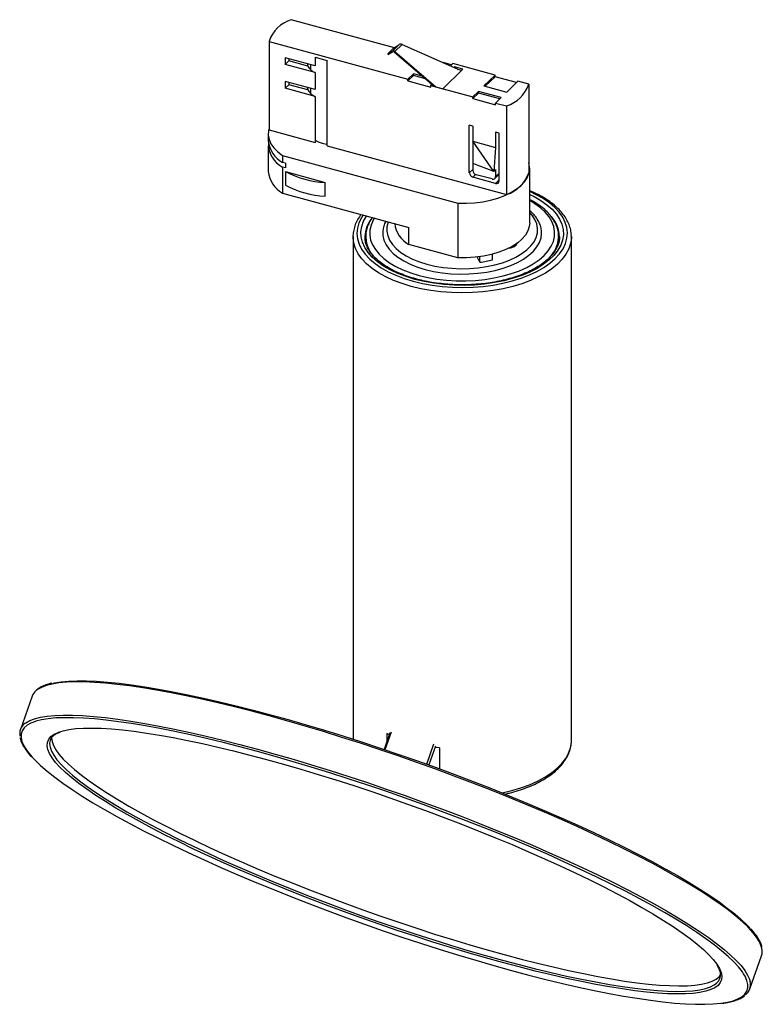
# Paper-space layout '_Trimétrica' of a CAD drawing. Header units: millimetres. Extents: x -111 to 76, y -66 to 182.
import ezdxf

# ---------------------------------------------------------------- set-up
doc = ezdxf.new("R2010")
doc.units = ezdxf.units.MM

psp = doc.layouts.new('_Trimétrica')

# ---------------------------------------------------------------- linework, layer by layer
at = {"color": 7, "linetype": 'Continuous', "lineweight": 25}
for p, q in [((-17.07, 175.28), (-43.04, 182.34)), ((-48.64, 176.87), (-13.68, 167.37)), ((-48.64, 176.87), (-48.64, 154.59)), ((-15.91, 176.06), (-17.58, 174.43)), ((-17.39, 175.06), (-15.91, 176.06)), ((-15.1, 176.12), (-16.95, 174.31)), ((-15.1, 176.12), (-1.24, 169.93)), ((-17.39, 175.06), (-18.73, 173.75)), ((-18.73, 173.75), (-17.58, 174.43)), ((-18.73, 173.75), (-18.61, 173.59)), ((-18.61, 173.59), (-17.46, 174.27)), ((-17.04, 174.19), (-7.1, 165.64)), ((-16.95, 174.31), (-6.66, 165.47)), ((-37.07, 170.73), (-44.59, 172.77)), ((-44.59, 172.77), (-44.59, 171.06)), ((-43.66, 171.97), (-44.59, 171.06)), ((-37.07, 169.01), (-44.59, 171.06)), ((-43.66, 172.52), (-43.66, 171.97)), ((-38.84, 170.66), (-43.66, 171.97)), ((-38.84, 170.66), (-38.84, 171.21)), ((-37.07, 172.87), (-33.98, 172.03)), ((-37.07, 172.87), (-37.07, 170.73)), ((-33.98, 150.6), (-33.98, 172.03)), ((-2.68, 170.94), (-4.79, 171.52)), ((-2.94, 170.69), (-2.33, 171.28)), ((8.28, 168.39), (-2.33, 171.28)), ((-38.22, 171.04), (-38.22, 169.8)), ((-37.07, 169.01), (-37.07, 164.73)), ((-12.28, 168.74), (-13.68, 167.37)), ((-9.97, 168.11), (-12.28, 168.74)), ((-12.28, 168.31), (-12.28, 168.74)), ((-4.84, 164.97), (0.18, 169.86)), ((-1.96, 170.44), (-2.09, 170.31)), ((0.18, 169.86), (-1.96, 170.44)), ((-1.96, 170.25), (-1.96, 170.44)), ((-1.24, 169.93), (-1.06, 169.77)), ((-0.17, 169.53), (-1.06, 169.77)), ((-37.07, 164.73), (-44.59, 166.77)), ((-44.59, 166.77), (-44.59, 165.06)), ((-43.66, 166.52), (-43.66, 165.97)), ((-12.28, 168.31), (-13.68, 166.94)), ((-13.68, 166.94), (-13.68, 167.37)), ((-13.68, 166.94), (-7.93, 165.38)), ((-9.24, 167.48), (-12.28, 168.31)), ((-7.93, 165.81), (-7.63, 166.1)), ((8.28, 168.39), (5.48, 165.66)), ((8.28, 167.96), (5.82, 165.57)), ((8.28, 167.96), (8.28, 168.39)), ((13.68, 166.49), (8.28, 167.96)), ((11.23, 164.1), (14.03, 166.83)), ((16.78, 166.08), (14.03, 166.83)), ((-43.66, 165.97), (-44.59, 165.06)), ((-37.07, 163.01), (-44.59, 165.06)), ((-38.84, 164.66), (-43.66, 165.97)), ((-38.84, 164.66), (-38.84, 165.21)), ((-38.22, 165.04), (-38.22, 163.8)), ((-7.93, 165.81), (2.68, 162.93)), ((-7.93, 165.38), (-7.93, 165.81)), ((-6.93, 165.59), (-6.97, 165.55)), ((-6.97, 165.55), (-4.84, 164.97)), ((4.08, 164.29), (2.68, 162.93)), ((4.08, 163.86), (2.68, 162.5)), ((9.83, 162.73), (4.08, 164.29)), ((4.08, 163.86), (4.08, 164.29)), ((9.48, 162.39), (4.08, 163.86)), ((5.48, 165.66), (11.23, 164.1)), ((16.78, 166.08), (16.78, 143.8)), ((-37.07, 163.01), (-37.07, 151.44)), ((2.68, 162.5), (2.68, 162.93)), ((2.68, 162.5), (8.43, 160.93)), ((8.43, 161.36), (9.83, 162.73)), ((8.43, 161.36), (11.18, 160.62)), ((8.43, 160.93), (8.43, 161.36)), ((11.18, 160.62), (11.18, 138.33)), ((-48.64, 154.59), (-37.07, 151.44)), ((2.68, 155.55), (1.79, 155.79)), ((1.79, 143.79), (1.79, 155.79)), ((2.68, 155.55), (2.68, 144.4)), ((9.31, 153.74), (8.43, 153.99)), ((8.43, 153.99), (8.43, 150.16)), ((9.31, 141.74), (9.31, 153.74)), ((-48.84, 153.51), (-48.84, 151.8)), ((2.68, 151.72), (8.43, 150.16)), ((7.96, 144.13), (2.68, 151.72)), ((-48.84, 150.61), (-48.84, 144.09)), ((-33.98, 150.6), (11.18, 138.33)), ((8.43, 150.16), (7.96, 144.13)), ((-45.25, 148.13), (-1.06, 136.12)), ((-45.25, 148.13), (-45.25, 146.42)), ((-44.52, 146.22), (-45.25, 146.42)), ((-45.25, 145.23), (-45.25, 138.7)), ((-44.52, 145.03), (-45.25, 145.23)), ((-44.52, 146.22), (-44.52, 145.03)), ((-44.52, 144.08), (-34.51, 141.36)), ((-44.52, 144.08), (-44.52, 140.65)), ((7.96, 144.13), (2.68, 146.15)), ((7.96, 144.13), (8.43, 144.59)), ((8.43, 144.59), (8.43, 142.84)), ((17, 131.15), (17, 144.86)), ((-34.51, 137.93), (-34.51, 141.36)), ((8.43, 141.13), (2.68, 142.69)), ((7.54, 142.23), (3.56, 143.31)), ((8.24, 142.37), (9.31, 143.41)), ((-45.25, 138.7), (-13.41, 130.05)), ((-1.06, 136.12), (-1.06, 122.41)), ((-13.41, 125.76), (-13.41, 130.05)), ((-27.5, 127.72), (-27.5, 1.18)), ((-24.5, 127.72), (-24.49, 127.45)), ((-24.3, 127.72), (-24.3, 126.31)), ((-24.3, 127.47), (-24.3, 127.72)), ((24.3, 126.29), (24.3, 127.72)), ((24.3, 127.72), (24.3, 127.56)), ((27.5, 0.86), (27.5, 127.72)), ((-1.06, 122.41), (-13.41, 125.76)), ((4.48, 121.27), (3.75, 122.61)), ((4.48, 121.27), (4.48, 122.7)), ((7.62, 121.91), (7.62, 123.32)), ((-108.31, 12), (-111.28, 3.64)), ((-18.19, 2.78), (-19.67, -1.39)), ((-18.35, 2.31), (-18.98, 2.61)), ((-18.98, 2.61), (-18.98, 0.54)), ((27.5, 0.71), (27.5, 0.86)), ((-5.71, -1), (-6.72, -0.88)), ((-5.71, -1), (-5.71, -6.29)), ((72.45, -61.68), (75.42, -53.33))]:
    psp.add_line(p, q, dxfattribs=at)
at = {"color": 8, "linetype": 'Continuous', "lineweight": 25}
for p, q in [((1.79, 143.79), (2.68, 144.65)), ((3.38, 143.37), (2.68, 142.69)), ((8.43, 142.84), (9.31, 143.71)), ((8.43, 141.13), (9.31, 141.99)), ((-17.91, 2.93), (-19.47, -1.46)), ((-8.94, -5.12), (-7.12, 0)), ((-6.72, -0.57), (-8.41, -5.31))]:
    psp.add_line(p, q, dxfattribs=at)
at = {"color": 7, "linetype": 'Continuous', "lineweight": 25, "flags": 128}
for points in [[(-48.64, 154.84), (-48.75, 154.41), (-48.83, 153.3), (-48.64, 152.19), (-48.18, 151.1), (-47.45, 150.05), (-46.47, 149.05), (-45.25, 148.13)], [(-37.07, 152.02), (-36.28, 151.59), (-35.29, 151.25)], [(-35.29, 151.25), (-34.18, 151.02), (-33.98, 151)], [(-1.06, 136.12), (1.05, 136.12), (3.14, 136.26), (5.18, 136.52), (7.15, 136.92), (9, 137.43), (10.72, 138.06), (12.27, 138.8), (13.63, 139.63), (14.78, 140.54), (15.71, 141.51), (16.39, 142.54), (16.82, 143.6), (17, 144.68), (16.91, 145.77), (16.78, 146.27)], [(17, 131.15), (16.91, 130.25), (16.55, 129.15), (15.92, 128.08), (15.04, 127.06), (13.9, 126.11), (12.55, 125.24), (10.99, 124.47), (9.25, 123.8), (7.36, 123.25), (5.35, 122.84), (3.26, 122.55), (1.11, 122.41), (-1.06, 122.41)], [(-27.49, 127.35), (-27.49, 127.41), (-27.5, 127.72)], [(-20, 128.53), (-19.97, 127.99), (-19.71, 126.82), (-19.19, 125.67), (-18.42, 124.57), (-17.42, 123.51), (-16.18, 122.52), (-14.74, 121.61), (-13.1, 120.79), (-11.29, 120.07), (-9.33, 119.46)], [(-9.33, 119.46), (-7.26, 118.98), (-5.08, 118.61), (-2.85, 118.38), (-0.57, 118.28), (1.71, 118.31), (3.97, 118.48), (6.18, 118.78), (8.31, 119.21), (10.33, 119.75), (12.21, 120.42), (13.94, 121.19), (15.48, 122.05), (16.82, 123.01), (17.95, 124.03), (18.84, 125.11), (19.48, 126.24), (19.87, 127.4), (20, 128.51)], [(-103.03, 15.27), (-102.66, 15.35), (-100.98, 15.62), (-99.08, 15.8), (-96.96, 15.89), (-94.62, 15.87), (-92.08, 15.76), (-89.33, 15.56), (-86.39, 15.26), (-83.27, 14.87), (-79.97, 14.38), (-76.5, 13.8), (-72.87, 13.14), (-69.08, 12.38), (-65.16, 11.54), (-61.11, 10.61), (-56.94, 9.6), (-52.67, 8.51), (-48.29, 7.35), (-43.83, 6.11), (-39.3, 4.81), (-34.71, 3.43), (-30.07, 2), (-25.39, 0.5), (-20.69, -1.05), (-15.97, -2.65), (-11.26, -4.29), (-6.56, -5.98), (-1.88, -7.71), (2.75, -9.47), (7.34, -11.26), (11.86, -13.07), (16.31, -14.9), (20.67, -16.74), (24.93, -18.6), (29.09, -20.46), (33.12, -22.31), (37.03, -24.16), (40.79, -26.01), (44.4, -27.83), (47.85, -29.64), (51.13, -31.42), (54.23, -33.17), (57.14, -34.89), (59.86, -36.56), (62.38, -38.2), (64.69, -39.78), (66.78, -41.32), (68.65, -42.8), (70.3, -44.22), (71.72, -45.57), (72.43, -46.31)], [(70.89, -57.86), (70.56, -57.36), (69.61, -56.14), (68.42, -54.85), (67, -53.5), (65.35, -52.08), (63.48, -50.6), (61.39, -49.07), (59.08, -47.48), (56.56, -45.85), (53.84, -44.17), (50.93, -42.45), (47.83, -40.7), (44.55, -38.92), (41.1, -37.11), (37.49, -35.29), (33.73, -33.45), (29.82, -31.59), (25.79, -29.74), (21.63, -27.88), (17.37, -26.03), (13.01, -24.18), (8.56, -22.35), (4.04, -20.54), (-0.55, -18.75), (-5.18, -16.99), (-9.86, -15.26), (-14.56, -13.57), (-19.27, -11.93), (-23.99, -10.33), (-28.69, -8.78), (-33.37, -7.28), (-38.01, -5.85), (-42.6, -4.48), (-47.13, -3.17), (-51.59, -1.93), (-55.97, -0.77), (-60.24, 0.32), (-64.41, 1.33), (-68.46, 2.25), (-72.38, 3.1), (-76.17, 3.85), (-79.8, 4.52), (-83.27, 5.1), (-86.57, 5.59), (-89.69, 5.98), (-92.63, 6.28), (-95.38, 6.48), (-97.92, 6.59), (-100.26, 6.6), (-102.38, 6.52), (-104.28, 6.34), (-105.96, 6.07), (-107.41, 5.7), (-107.49, 5.68)], [(-101.64, 2.97), (-100.53, 3.32), (-99.04, 3.63), (-97.33, 3.85), (-95.4, 3.97), (-93.25, 4), (-90.89, 3.94), (-88.33, 3.78), (-85.58, 3.52), (-82.64, 3.17), (-79.52, 2.73), (-76.23, 2.2), (-72.78, 1.58), (-69.18, 0.87), (-65.44, 0.07), (-61.56, -0.8), (-57.57, -1.77), (-53.48, -2.81), (-49.28, -3.92), (-45, -5.11), (-40.65, -6.36), (-36.24, -7.69), (-31.79, -9.07), (-27.29, -10.51), (-22.78, -12.01), (-18.26, -13.55), (-13.74, -15.14), (-9.23, -16.77), (-4.76, -18.44), (-0.33, -20.14), (4.05, -21.86), (8.36, -23.61), (12.59, -25.37), (16.73, -27.15), (20.76, -28.93), (24.69, -30.71), (28.48, -32.49), (32.14, -34.26), (35.66, -36.02), (39.01, -37.76), (42.2, -39.47), (45.22, -41.16), (48.05, -42.81), (50.69, -44.43), (53.13, -46), (55.37, -47.53), (57.39, -49.01), (59.2, -50.43), (60.78, -51.79), (62.13, -53.09), (63.25, -54.32), (64.14, -55.48), (64.41, -55.89)], [(-103.4, 1.63), (-103.41, 1.5), (-103.31, 0.59), (-102.97, -0.39), (-102.39, -1.46), (-101.56, -2.61), (-100.5, -3.82), (-99.2, -5.11), (-97.67, -6.46), (-95.92, -7.87), (-93.94, -9.33), (-91.75, -10.85), (-89.34, -12.42), (-86.73, -14.03), (-83.93, -15.69), (-80.94, -17.37), (-77.77, -19.09), (-74.43, -20.83), (-70.94, -22.59), (-67.29, -24.36), (-63.5, -26.14), (-59.58, -27.93), (-55.55, -29.72), (-51.41, -31.5), (-47.18, -33.27), (-42.86, -35.02), (-38.48, -36.76), (-34.04, -38.46), (-29.55, -40.14), (-25.04, -41.77), (-20.51, -43.37), (-15.97, -44.92), (-11.44, -46.43), (-6.94, -47.87), (-2.47, -49.26), (1.96, -50.59), (6.32, -51.85), (10.61, -53.04)], [(-108.32, -3.34), (-107.58, -4.11), (-106.17, -5.46), (-104.52, -6.88), (-102.64, -8.36), (-100.55, -9.9), (-98.24, -11.48), (-95.72, -13.12), (-93.01, -14.8), (-90.09, -16.51), (-86.99, -18.26), (-83.71, -20.04), (-80.26, -21.85), (-76.65, -23.68), (-72.89, -25.52), (-68.99, -27.37), (-64.95, -29.23), (-60.8, -31.08), (-56.53, -32.94), (-52.17, -34.78), (-47.72, -36.61), (-43.2, -38.43), (-38.61, -40.21), (-33.98, -41.97), (-29.3, -43.7), (-24.6, -45.39), (-19.89, -47.04), (-15.18, -48.64), (-10.47, -50.19), (-5.8, -51.68), (-1.15, -53.12), (3.44, -54.49), (7.97, -55.79), (12.43, -57.03)], [(10.12, -55.04), (5.84, -53.86), (1.49, -52.6), (-2.92, -51.28), (-7.38, -49.89), (-11.87, -48.45), (-16.38, -46.96), (-20.91, -45.41), (-25.43, -43.82), (-29.93, -42.19), (-34.4, -40.52), (-38.83, -38.82), (-43.21, -37.1), (-47.52, -35.35), (-51.75, -33.59), (-55.89, -31.82), (-59.93, -30.03), (-63.85, -28.25), (-67.65, -26.47), (-71.31, -24.7), (-74.82, -22.94), (-78.18, -21.21), (-81.37, -19.49), (-84.38, -17.8), (-87.22, -16.15), (-89.86, -14.53), (-92.3, -12.96), (-94.53, -11.43), (-96.56, -9.96), (-98.36, -8.54), (-99.94, -7.18), (-101.3, -5.88), (-102.4, -4.66)], [(10.61, -53.04), (14.82, -54.16), (18.93, -55.2), (22.93, -56.17), (26.81, -57.05), (30.55, -57.84), (34.16, -58.55), (37.61, -59.17), (40.9, -59.7), (44.02, -60.13), (46.95, -60.47), (49.7, -60.72), (52.24, -60.87), (54.58, -60.93), (56.71, -60.89), (58.63, -60.75), (60.31, -60.52), (61.77, -60.19), (63, -59.77), (63.99, -59.26), (64.74, -58.65), (65.06, -58.27)], [(60.17, -62.54), (59.88, -62.59), (58.17, -62.81), (56.23, -62.94), (54.09, -62.97), (51.73, -62.9), (49.17, -62.74), (46.42, -62.49), (43.47, -62.14), (40.36, -61.7), (37.07, -61.17), (33.62, -60.54), (30.01, -59.83), (26.27, -59.04), (22.4, -58.16), (18.41, -57.2), (14.31, -56.16), (10.12, -55.04)], [(12.43, -57.03), (16.8, -58.19), (21.08, -59.28), (25.25, -60.29), (29.3, -61.22), (33.22, -62.06), (37, -62.82), (40.63, -63.48), (44.1, -64.06), (47.41, -64.55), (50.53, -64.94), (53.47, -65.24), (56.22, -65.44), (58.76, -65.55), (61.1, -65.57), (63.22, -65.48), (65.12, -65.31), (65.23, -65.29)]]:
    psp.add_lwpolyline(points, dxfattribs=at)
at = {"color": 8, "linetype": 'Continuous', "lineweight": 25, "flags": 128}
for points in [[(-12.37, 116.5), (-10.01, 115.94), (-7.56, 115.49), (-5.03, 115.17), (-2.46, 114.99), (0.14, 114.93), (2.74, 115), (5.31, 115.2), (7.83, 115.54), (10.27, 115.99), (12.62, 116.57), (14.84, 117.27), (16.92, 118.07), (18.84, 118.98), (20.57, 119.97), (22.11, 121.05), (23.44, 122.21), (24.54, 123.42), (25.4, 124.68), (26.02, 125.98), (26.39, 127.31), (26.5, 128.65), (26.36, 129.99), (25.96, 131.31), (25.32, 132.61), (24.43, 133.87), (23.3, 135.07), (21.96, 136.22), (20.39, 137.29), (18.64, 138.28), (17, 139.05)], [(17, 138.36), (18.11, 137.82), (19.83, 136.83), (21.35, 135.76), (22.65, 134.61), (23.72, 133.4), (24.55, 132.14), (25.12, 130.84), (25.43, 129.52), (25.49, 128.19), (25.28, 126.86), (24.82, 125.55), (24.09, 124.28), (23.13, 123.04), (21.92, 121.87), (20.49, 120.76), (18.85, 119.73), (17.02, 118.79), (15.01, 117.96), (12.84, 117.23), (10.55, 116.62), (8.15, 116.13), (5.66, 115.77), (3.12, 115.54), (0.54, 115.44), (-2.04, 115.48), (-4.6, 115.66), (-7.12, 115.96), (-9.56, 116.4), (-11.9, 116.96)], [(-10.87, 117.96), (-8.66, 117.43), (-6.35, 117.03), (-3.97, 116.75), (-1.55, 116.6), (0.89, 116.58), (3.32, 116.7), (5.71, 116.94), (8.04, 117.31), (10.28, 117.81), (12.41, 118.42), (14.4, 119.14), (16.24, 119.97), (17.9, 120.89), (19.36, 121.9), (20.61, 122.97), (21.63, 124.11), (22.42, 125.3), (22.96, 126.53), (23.25, 127.78), (23.28, 129.03), (23.06, 130.28), (22.59, 131.51), (21.87, 132.71), (20.91, 133.87), (19.72, 134.97), (18.32, 135.99), (17, 136.78)], [(-24.94, 133.18), (-25.4, 132.47), (-26.02, 131.17), (-26.39, 129.84), (-26.5, 128.5), (-26.36, 127.17), (-25.96, 125.84), (-25.32, 124.54), (-24.43, 123.28), (-23.3, 122.08), (-21.96, 120.93), (-20.39, 119.86), (-18.64, 118.87), (-16.7, 117.98), (-14.61, 117.19), (-12.37, 116.5)], [(-11.9, 116.96), (-14.12, 117.64), (-16.2, 118.43), (-18.11, 119.33), (-19.83, 120.32), (-21.35, 121.39), (-22.65, 122.54), (-23.72, 123.75), (-24.55, 125.01), (-25.12, 126.31), (-25.43, 127.63), (-25.49, 128.96), (-25.28, 130.29), (-24.82, 131.6), (-24.09, 132.87), (-24.05, 132.94)], [(-22.08, 132.41), (-22.42, 131.85), (-22.96, 130.62), (-23.25, 129.37), (-23.28, 128.12), (-23.06, 126.87), (-22.59, 125.64), (-21.87, 124.44), (-20.91, 123.28), (-19.72, 122.18), (-18.32, 121.16), (-16.71, 120.21), (-14.92, 119.36), (-12.97, 118.61), (-10.87, 117.96)], [(-18.59, 131.46), (-18.64, 131.33), (-18.94, 130.2), (-18.99, 129.06), (-18.77, 127.93), (-18.31, 126.81), (-17.59, 125.74), (-16.64, 124.71), (-15.47, 123.75), (-14.08, 122.86), (-12.5, 122.06), (-10.76, 121.37), (-8.87, 120.78)], [(-8.87, 120.78), (-6.86, 120.31), (-4.75, 119.96), (-2.59, 119.74), (-0.38, 119.65), (1.83, 119.69), (4.01, 119.87), (6.14, 120.17), (8.18, 120.6), (10.12, 121.15), (11.92, 121.81), (13.55, 122.57), (15.01, 123.43), (16.26, 124.37), (17.29, 125.38), (18.09, 126.44), (18.64, 127.54), (18.94, 128.67), (18.99, 129.8), (18.77, 130.94), (18.31, 132.05), (17.59, 133.13), (17, 133.8)], [(-12.83, 115.19), (-15.12, 115.89), (-17.27, 116.69), (-19.25, 117.6), (-21.06, 118.61), (-22.67, 119.7), (-24.06, 120.86), (-25.24, 122.09), (-26.17, 123.37), (-26.87, 124.69), (-27.31, 126.04), (-27.49, 127.35)], [(27.5, 127.73), (27.49, 127.34), (27.29, 125.98), (26.84, 124.63), (26.14, 123.31), (25.19, 122.03), (24, 120.81), (22.6, 119.65), (20.98, 118.56), (19.17, 117.56), (17.17, 116.66), (15.02, 115.85), (12.73, 115.16), (10.31, 114.59), (7.8, 114.14), (5.22, 113.81), (2.59, 113.62), (-0.06, 113.55), (-2.72, 113.62), (-5.34, 113.82), (-7.92, 114.15), (-10.43, 114.61), (-12.83, 115.19)], [(75.5, -51.49), (75.34, -50.9), (74.87, -49.83), (74.16, -48.68), (73.2, -47.46), (72.01, -46.17), (70.58, -44.8), (68.93, -43.38), (67.04, -41.89), (64.94, -40.35), (62.62, -38.76), (60.09, -37.11), (57.36, -35.43), (54.43, -33.7), (51.31, -31.94), (48.01, -30.15), (44.55, -28.34), (40.92, -26.5), (37.14, -24.65), (33.21, -22.79), (29.16, -20.92), (24.98, -19.05), (20.7, -17.19), (16.31, -15.33), (11.84, -13.49), (7.29, -11.67), (2.68, -9.88), (-1.98, -8.11), (-6.67, -6.37), (-11.4, -4.67), (-16.14, -3.02), (-20.87, -1.41), (-25.6, 0.15), (-30.3, 1.65), (-34.97, 3.09), (-39.59, 4.47), (-44.14, 5.78), (-48.62, 7.03), (-53.02, 8.2), (-57.32, 9.29), (-61.51, 10.3), (-65.58, 11.24), (-69.52, 12.08), (-73.32, 12.84), (-76.97, 13.51), (-80.46, 14.1), (-83.78, 14.58), (-86.92, 14.98), (-89.88, 15.28), (-92.63, 15.48), (-95.19, 15.59), (-97.54, 15.61), (-99.67, 15.52), (-101.59, 15.35), (-103.27, 15.07), (-104.73, 14.7), (-105.95, 14.24), (-106.94, 13.68), (-107.29, 13.41)], [(-107.49, 5.68), (-108.63, 5.24), (-109.61, 4.69), (-110.35, 4.05), (-110.85, 3.31), (-111.11, 2.49), (-111.12, 1.59), (-110.9, 0.6), (-110.43, -0.46), (-109.72, -1.6), (-108.77, -2.82), (-108.32, -3.34)], [(-110.2, 5.11), (-109.91, 5.33), (-108.92, 5.89), (-107.7, 6.35), (-106.24, 6.72), (-104.56, 6.99), (-102.64, 7.17), (-100.51, 7.25), (-98.16, 7.24), (-95.6, 7.13), (-92.85, 6.93), (-89.89, 6.63), (-86.75, 6.23), (-83.43, 5.74), (-79.94, 5.16), (-76.29, 4.49), (-72.49, 3.73), (-68.55, 2.88), (-64.48, 1.95), (-60.29, 0.94), (-55.99, -0.16), (-51.59, -1.33), (-47.11, -2.57), (-42.56, -3.88), (-37.94, -5.26), (-33.27, -6.71), (-28.57, -8.21), (-23.84, -9.76), (-19.11, -11.37), (-14.37, -13.03), (-9.64, -14.73), (-4.95, -16.46), (-0.29, -18.23), (4.32, -20.03), (8.87, -21.85), (13.34, -23.69), (17.73, -25.54), (22.01, -27.41), (26.19, -29.27), (30.24, -31.14), (34.17, -33), (37.95, -34.85), (41.58, -36.69), (45.04, -38.5), (48.34, -40.29), (51.46, -42.05), (54.39, -43.78), (57.12, -45.47), (59.65, -47.11), (61.97, -48.7), (64.07, -50.25), (65.96, -51.73), (67.61, -53.16), (69.04, -54.52), (70.23, -55.81), (71.19, -57.04), (71.9, -58.19), (72.37, -59.26), (72.53, -59.85)], [(-102.4, -4.66), (-102.42, -4.65), (-103.3, -3.49), (-103.95, -2.4), (-104.36, -1.39), (-104.53, -0.46), (-104.46, 0.39), (-104.15, 1.15), (-103.6, 1.83), (-102.81, 2.42), (-101.79, 2.91), (-101.64, 2.97)], [(10.03, -12.33), (12.47, -11.77), (14.79, -11.08), (16.97, -10.29), (18.98, -9.39), (20.82, -8.39), (22.47, -7.31), (23.9, -6.15), (25.11, -4.92), (26.08, -3.64), (26.8, -2.32), (27.27, -0.96), (27.49, 0.41), (27.5, 0.71)], [(-103.86, -0.5), (-103.8, -0.8), (-103.46, -1.79), (-102.88, -2.86), (-102.06, -4), (-100.99, -5.21), (-99.7, -6.5), (-98.17, -7.85), (-96.41, -9.26), (-94.43, -10.73), (-92.24, -12.25), (-89.84, -13.81), (-87.23, -15.43), (-84.43, -17.08), (-81.44, -18.76), (-78.27, -20.48), (-74.93, -22.22), (-71.43, -23.98), (-67.78, -25.75), (-63.99, -27.54), (-60.08, -29.32), (-56.04, -31.11), (-51.9, -32.89), (-47.67, -34.66), (-43.36, -36.42), (-38.97, -38.15), (-34.53, -39.85), (-30.05, -41.53), (-25.54, -43.17), (-21, -44.76), (-16.47, -46.32), (-11.94, -47.82), (-7.43, -49.27), (-2.96, -50.66), (1.46, -51.98), (5.83, -53.25), (10.12, -54.44)], [(10.12, -54.44), (14.32, -55.56), (18.43, -56.6), (22.43, -57.56), (26.31, -58.44), (30.06, -59.23), (33.66, -59.94), (37.12, -60.56), (40.4, -61.09), (43.52, -61.52), (46.46, -61.86), (49.2, -62.11), (51.75, -62.26), (54.09, -62.32), (56.22, -62.28), (58.13, -62.14), (59.82, -61.91), (61.28, -61.58), (62.5, -61.16), (63.5, -60.65), (64.04, -60.24)], [(64.41, -55.89), (64.79, -56.56), (65.2, -57.57), (65.37, -58.5), (65.3, -59.35), (64.99, -60.11), (64.44, -60.79), (63.65, -61.38), (62.62, -61.88), (61.37, -62.28), (60.17, -62.54)], [(65.23, -65.29), (66.8, -65.03), (68.25, -64.67), (69.46, -64.21), (70.44, -63.65), (71.19, -63.01), (71.69, -62.28), (71.95, -61.46), (71.96, -60.55), (71.73, -59.57), (71.27, -58.5), (70.89, -57.86)]]:
    psp.add_lwpolyline(points, dxfattribs=at)
at = {"color": 7, "linetype": 'Continuous', "lineweight": 25}
for centre, radius, start, end in [((-40.44, 174.07), 8.67, 107.464, 161.146), ((-15.44, 175.33), 0.864, 66.3635, 122.3264), ((-17.35, 173.92), 0.56, 44.8214, 114.2256), ((-17.31, 173.93), 0.373, 44.8214, 114.2256), ((-35.71, 172.25), 3.51, 206.9556, 247.1233), ((-35.71, 166.25), 3.51, 206.9556, 247.1233), ((8.59, 168.87), 8.65, 287.4188, 341.1913), ((-42.16, 152.37), 6.7, 184.8568, 242.5679), ((-42.32, 151.02), 6.49, 178.3287, 243.1274), ((-42.16, 144.65), 6.7, 184.8568, 242.5679), ((-33.36, 165.37), 24.04, 242.3415, 267.2495), ((3.01, 143.86), 1.21, 183.3916, 254.3338), ((3.89, 144.48), 1.21, 183.3916, 254.3338), ((8.59, 146.58), 8.65, 287.4188, 341.1913), ((7.78, 142.83), 0.65, 248.8623, 0.9223), ((8.66, 141.73), 0.65, 248.8623, 0.9223), ((-33.36, 161.94), 24.04, 242.3415, 267.2495), ((-10.23, 131.79), 6.82, 186.4508, 242.1554), ((0.6, 148.23), 27.24, 278.2003, 284.9411), ((-105.23, 10.85), 3.29, 128.7969, 159.5581), ((-108.24, 2.57), 3.21, 127.4514, 191.8695), ((-101.06, 0.01), 2.85, 134.3994, 190.2194), ((72.21, -52.26), 3.38, 341.6588, 13.2487), ((62.2, -58.04), 2.87, 309.9218, 6.3712), ((69.4, -60.6), 3.22, 307.8721, 13.4294)]:
    psp.add_arc(centre, radius, start, end, dxfattribs=at)
at = {"color": 8, "linetype": 'Continuous', "lineweight": 25}
for centre, radius, start, end in [((-16.78, 127.51), 7.72, 139.2174, 178.4708), ((16.75, 127.52), 7.75, 1.1708, 42.3962), ((-16.35, 128.01), 7.97, 183.9227, 225.3146), ((16.05, 128.14), 8.27, 315.1509, 355.9681), ((11.64, 127.66), 2.81, 273.7925, 329.1559)]:
    psp.add_arc(centre, radius, start, end, dxfattribs=at)
at = {"color": 7, "linetype": 'Continuous', "lineweight": 25}
for points, knots in [([(27.48, 127.73), (27.48, 127.85), (27.52, 128.41), (27.35, 129.42), (26.96, 130.76), (26.33, 132.06), (25.49, 133.33), (24.43, 134.55), (23.17, 135.71), (21.7, 136.81), (20.05, 137.82), (18.48, 138.65), (17.41, 139.09), (17, 139.25)], [0, 0, 0, 0, 0.02403, 0.122565, 0.221153, 0.320476, 0.420987, 0.522735, 0.625468, 0.728816, 0.832451, 0.936132, 1, 1, 1, 1]), ([(24.28, 127.54), (24.28, 127.87), (24.29, 128.62), (24.03, 129.79), (23.56, 131.04), (22.85, 132.25), (21.93, 133.42), (20.81, 134.54), (19.47, 135.59), (18.2, 136.43), (17.31, 136.88), (17, 137.04)], [0, 0, 0, 0, 0.089215, 0.206225, 0.323638, 0.442412, 0.562947, 0.68507, 0.80828, 0.932047, 1, 1, 1, 1]), ([(19.97, 128.49), (19.98, 128.76), (19.99, 129.43), (19.73, 130.47), (19.26, 131.61), (18.56, 132.7), (17.81, 133.6), (17.22, 134.11), (17, 134.29)], [0, 0, 0, 0, 0.1282171, 0.3153507, 0.5033257, 0.6941949, 0.8887048, 1, 1, 1, 1]), ([(-25.44, 133.32), (-25.51, 133.23), (-25.93, 132.73), (-26.49, 131.75), (-27.09, 130.41), (-27.42, 129.04), (-27.54, 128), (-27.48, 127.43), (-27.47, 127.31)], [0, 0, 0, 0, 0.048926, 0.276435, 0.501516, 0.723588, 0.942898, 1, 1, 1, 1]), ([(-22.58, 132.54), (-22.67, 132.44), (-23.07, 131.94), (-23.57, 130.98), (-24.06, 129.7), (-24.3, 128.51), (-24.28, 127.76), (-24.27, 127.44)], [0, 0, 0, 0, 0.068047, 0.32217, 0.572798, 0.819408, 1, 1, 1, 1]), ([(-19.2, 131.63), (-19.22, 131.61), (-19.47, 131.21), (-19.74, 130.4), (-19.99, 129.38), (-19.98, 128.75), (-19.97, 128.53)], [0, 0, 0, 0, 0.020969, 0.409517, 0.790018, 1, 1, 1, 1]), ([(-11.64, 117.07), (-12, 117.17), (-13.05, 117.47), (-14.7, 118.03), (-16.53, 118.79), (-18.19, 119.62), (-19.69, 120.53), (-20.99, 121.5), (-22.1, 122.51), (-23.01, 123.56), (-23.71, 124.64), (-24.19, 125.73), (-24.45, 126.68), (-24.46, 127.27), (-24.47, 127.48)], [0, 0, 0, 0, 0.04723, 0.137082, 0.226812, 0.316375, 0.405769, 0.495028, 0.584236, 0.673522, 0.763186, 0.85372, 0.945765, 1, 1, 1, 1]), ([(24.47, 127.68), (24.48, 127.49), (24.49, 126.92), (24.26, 125.97), (23.81, 124.83), (23.12, 123.72), (22.23, 122.64), (21.13, 121.61), (19.84, 120.63), (18.36, 119.72), (16.71, 118.87), (14.91, 118.11), (12.96, 117.43), (10.89, 116.85), (8.71, 116.37), (6.45, 116), (4.13, 115.74), (1.76, 115.6), (-0.62, 115.57), (-2.99, 115.66), (-5.34, 115.86), (-7.63, 116.18), (-9.74, 116.58), (-11.04, 116.91), (-11.64, 117.07)], [0, 0, 0, 0, 0.024243, 0.073711, 0.12257, 0.170411, 0.217417, 0.263929, 0.310212, 0.356429, 0.40265, 0.448919, 0.495256, 0.541662, 0.58813, 0.63465, 0.681211, 0.727799, 0.774403, 0.821011, 0.867609, 0.914184, 0.960723, 1, 1, 1, 1]), ([(-103.36, 15.27), (-103.65, 15.2), (-104.45, 15.02), (-105.5, 14.62), (-106.48, 14.15), (-106.94, 13.76), (-107.13, 13.61)], [0, 0, 0, 0, 0.179804, 0.484108, 0.788736, 1, 1, 1, 1]), ([(-103.14, 1.85), (-103.05, 1.95), (-102.8, 2.22), (-102.2, 2.6), (-101.57, 2.85), (-101.29, 2.96)], [0, 0, 0, 0, 0.218608, 0.648465, 1, 1, 1, 1]), ([(-111.4, 1.65), (-111.32, 1.33), (-111.16, 0.68), (-110.65, -0.38), (-109.92, -1.52), (-109.2, -2.47), (-108.65, -3.05), (-108.5, -3.21)], [0, 0, 0, 0, 0.213808, 0.442627, 0.675968, 0.910678, 1, 1, 1, 1]), ([(10.75, -12.63), (11.14, -12.54), (12.3, -12.29), (14.13, -11.76), (16.24, -11.03), (18.21, -10.2), (20.03, -9.27), (21.68, -8.25), (23.16, -7.14), (24.44, -5.97), (25.52, -4.72), (26.37, -3.42), (27, -2.08), (27.37, -0.71), (27.53, 0.22), (27.5, 0.68), (27.5, 0.69)], [0, 0, 0, 0, 0.039788, 0.119934, 0.20018, 0.280541, 0.361032, 0.441653, 0.522376, 0.603103, 0.68364, 0.763707, 0.842977, 0.921208, 0.998428, 1, 1, 1, 1]), ([(75.49, -51.22), (75.46, -51.05), (75.37, -50.54), (74.97, -49.65), (74.32, -48.54), (73.54, -47.47), (72.89, -46.74), (72.61, -46.44)], [0, 0, 0, 0, 0.118836, 0.349747, 0.586441, 0.825413, 1, 1, 1, 1]), ([(64.15, -55.69), (64.33, -56), (64.68, -56.62), (64.95, -57.36), (64.99, -57.76), (65, -57.92)], [0, 0, 0, 0, 0.370037, 0.750709, 1, 1, 1, 1]), ([(65.44, -65.31), (65.76, -65.27), (66.67, -65.16), (67.94, -64.88), (69.27, -64.46), (70.38, -63.97), (70.95, -63.55), (71.23, -63.34)], [0, 0, 0, 0, 0.122562, 0.343999, 0.566103, 0.78872, 1, 1, 1, 1])]:
    psp.add_open_spline(points, degree=3, knots=knots, dxfattribs=at)

doc.saveas('drawing.dxf')
